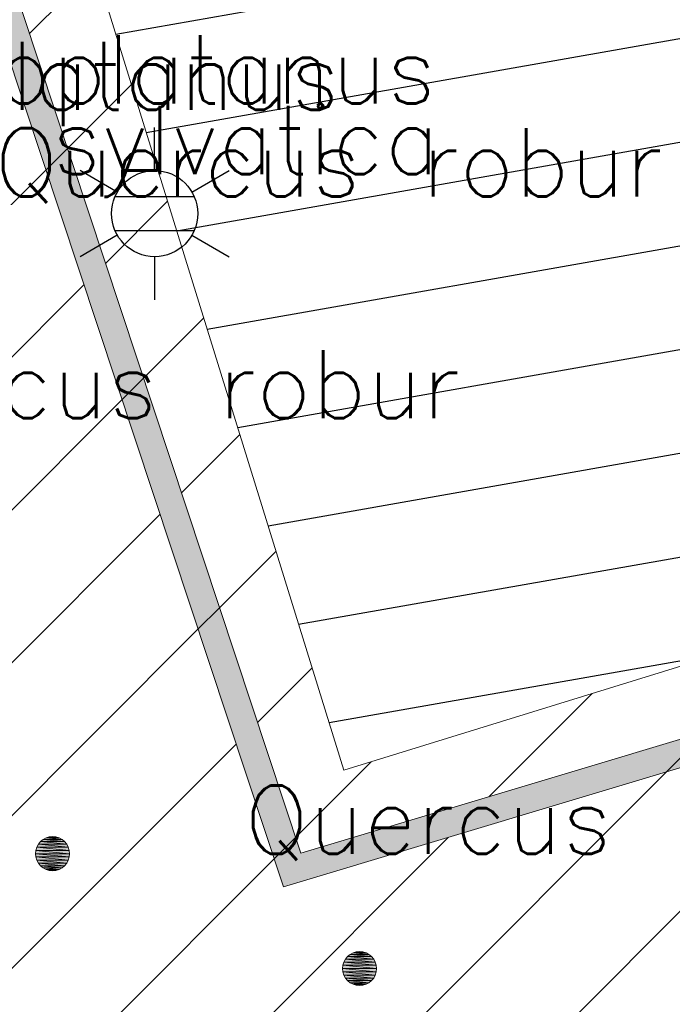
# Model space of a CAD drawing. Header units: metres. Extents: x 102852 to 106916, y 385458 to 392749.
# Tile 5 of 25: x 104582 to 104592, y 386066 to 386080. Entities that reach past the tile are written whole.
import ezdxf
from ezdxf.enums import TextEntityAlignment as Align

# ---------------------------------------------------------------- set-up
doc = ezdxf.new("R2010")
doc.units = ezdxf.units.M
for name, color, linetype, lineweight in [('0-BEPLANTING', 14, 'Continuous', 30), ('0-HAAG', 82, 'Continuous', 30), ('0-TENNISBAAN', 160, 'Continuous', 30), ('B-WE-GR-STRUIK-G', 90, 'Continuous', 13), ('B-WE-IE-OV-LICHTMAST-S', 40, 'Continuous', 30), ('B-WE-IE-TERREINAFSCHEIDING_KUNSTMATIG_HEKWERK-G', 6, 'Continuous', 0), ('Bomen', 84, 'Continuous', 0), ('Boomsoort', 10, 'Continuous', 0)]:
    doc.layers.add(name, color=color, linetype=linetype, lineweight=lineweight)
doc.styles.add('NLCS-ISO', font='NLCS-ISO.ttf')
doc.styles.add('Style-txt', font='txt.shx')
pattern_1 = [(9.999999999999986, (104610.9075254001, 386104.4327899), (-0.2604722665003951, 1.477211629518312), [])]

# ---------------------------------------------------------------- blocks, each defined once
blk = doc.blocks.new('B-SIE-WEG_LICHTMAST-SO')
at = {"ltscale": 0.1}
for p, q in [((8.349587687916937e-10, 1.265625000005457), (1.669846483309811e-09, 2.53125000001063)), ((-1.096064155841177, 0.6328125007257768), (-2.192125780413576, 1.265625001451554)), ((1.096064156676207, 0.6328124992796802), (2.192125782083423, 1.26562499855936)), ((-1.096064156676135, -0.6328124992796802), (-2.192125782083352, -1.26562499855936)), ((1.096064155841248, -0.6328125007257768), (2.192125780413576, -1.265625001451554)), ((-8.349587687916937e-10, -1.265625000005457), (-1.669775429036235e-09, -2.53125000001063))]:
    blk.add_line(p, q, dxfattribs=at)
at = {"flags": 128}
for points in [[(-1.162672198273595, 0.4999999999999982), (1.162672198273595, 0.4999999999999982)], [(-1.162672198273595, -0.4999999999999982), (1.162672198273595, -0.4999999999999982)]]:
    blk.add_lwpolyline(points, dxfattribs=at)
at = {"ltscale": 0.1}
blk.add_circle((0, 0), 1.265625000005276, dxfattribs=at)
at = {"style": 'NLCS-ISO'}
blk.add_attdef('TYPE', text='', height=1.8, dxfattribs=at).set_placement((1.688022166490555e-09, 2.531249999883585), align=Align.BOTTOM_CENTER)
blk = doc.blocks.new('MPOLYGON_585')
at = {"layer": 'Bomen', "flags": 128}
for points in [[(104582.7952432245, 386068.0588043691), (104582.7483449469, 386068.0445779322), (104582.9396866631, 386068.0445779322)], [(104582.844015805, 386068.063608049), (104582.7952432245, 386068.0588043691), (104582.8927883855, 386068.0588043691)], [(104582.7952432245, 386068.0588043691), (104582.8927883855, 386068.0588043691), (104582.9396866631, 386068.0445779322)], [(104582.6130459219, 386067.9092789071), (104582.5988194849, 386067.8623806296), (104583.0892121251, 386067.8623806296)], [(104582.6361484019, 386067.9525006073), (104582.6130459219, 386067.9092789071), (104583.0749856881, 386067.9092789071)], [(104582.6130459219, 386067.9092789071), (104583.0749856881, 386067.9092789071), (104583.0892121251, 386067.8623806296)], [(104582.6672391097, 386067.9903847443), (104582.6361484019, 386067.9525006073), (104583.0518832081, 386067.9525006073)], [(104582.6361484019, 386067.9525006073), (104583.0518832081, 386067.9525006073), (104583.0749856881, 386067.9092789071)], [(104582.7051232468, 386068.0214754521), (104582.6672391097, 386067.9903847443), (104583.0207925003, 386067.9903847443)], [(104582.6672391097, 386067.9903847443), (104583.0207925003, 386067.9903847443), (104583.0518832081, 386067.9525006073)], [(104582.7483449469, 386068.0445779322), (104582.7051232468, 386068.0214754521), (104582.9829083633, 386068.0214754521)], [(104582.7051232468, 386068.0214754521), (104582.9829083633, 386068.0214754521), (104583.0207925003, 386067.9903847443)], [(104582.7483449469, 386068.0445779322), (104582.9396866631, 386068.0445779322), (104582.9829083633, 386068.0214754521)], [(104582.5988194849, 386067.8623806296), (104582.594015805, 386067.813608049), (104583.094015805, 386067.813608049)], [(104582.594015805, 386067.813608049), (104582.5988194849, 386067.7648354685), (104583.0892121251, 386067.7648354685)], [(104582.594015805, 386067.813608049), (104583.094015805, 386067.813608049), (104583.0892121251, 386067.7648354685)], [(104582.5988194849, 386067.8623806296), (104583.0892121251, 386067.8623806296), (104583.094015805, 386067.813608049)], [(104582.5988194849, 386067.7648354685), (104582.6130459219, 386067.717937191), (104583.0749856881, 386067.717937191)], [(104582.5988194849, 386067.7648354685), (104583.0892121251, 386067.7648354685), (104583.0749856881, 386067.717937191)], [(104582.6130459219, 386067.717937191), (104582.6361484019, 386067.6747154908), (104583.0518832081, 386067.6747154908)], [(104582.6130459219, 386067.717937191), (104583.0749856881, 386067.717937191), (104583.0518832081, 386067.6747154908)], [(104582.6361484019, 386067.6747154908), (104582.6672391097, 386067.6368313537), (104583.0207925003, 386067.6368313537)], [(104582.6361484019, 386067.6747154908), (104583.0518832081, 386067.6747154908), (104583.0207925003, 386067.6368313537)], [(104582.6672391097, 386067.6368313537), (104582.7051232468, 386067.605740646), (104582.9829083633, 386067.605740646)], [(104582.6672391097, 386067.6368313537), (104583.0207925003, 386067.6368313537), (104582.9829083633, 386067.605740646)], [(104582.7051232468, 386067.605740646), (104582.7483449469, 386067.5826381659), (104582.9396866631, 386067.5826381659)], [(104582.7051232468, 386067.605740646), (104582.9829083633, 386067.605740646), (104582.9396866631, 386067.5826381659)], [(104582.7483449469, 386067.5826381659), (104582.7952432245, 386067.5684117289), (104582.8927883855, 386067.5684117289)], [(104582.7483449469, 386067.5826381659), (104582.9396866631, 386067.5826381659), (104582.8927883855, 386067.5684117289)], [(104582.7952432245, 386067.5684117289), (104582.8927883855, 386067.5684117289), (104582.844015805, 386067.563608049)]]:
    blk.add_lwpolyline(points, close=True, dxfattribs=at)
at = {"layer": 'Bomen', "color": 74, "true_color": 0x55aa00, "flags": 128}
for points in [[(104582.7483449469, 386068.0445779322), (104582.7952432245, 386068.0588043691)], [(104582.7952432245, 386068.0588043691), (104582.844015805, 386068.063608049)], [(104582.844015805, 386068.063608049), (104582.8927883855, 386068.0588043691)], [(104582.8927883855, 386068.0588043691), (104582.9396866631, 386068.0445779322)], [(104582.5988194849, 386067.8623806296), (104582.6130459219, 386067.9092789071)], [(104582.6130459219, 386067.9092789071), (104582.6361484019, 386067.9525006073)], [(104582.6361484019, 386067.9525006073), (104582.6672391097, 386067.9903847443)], [(104582.6672391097, 386067.9903847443), (104582.7051232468, 386068.0214754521)], [(104582.7051232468, 386068.0214754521), (104582.7483449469, 386068.0445779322)], [(104582.9396866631, 386068.0445779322), (104582.9829083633, 386068.0214754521)], [(104582.9829083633, 386068.0214754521), (104583.0207925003, 386067.9903847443)], [(104583.0207925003, 386067.9903847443), (104583.0518832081, 386067.9525006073)], [(104583.0518832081, 386067.9525006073), (104583.0749856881, 386067.9092789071)], [(104583.0749856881, 386067.9092789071), (104583.0892121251, 386067.8623806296)], [(104582.594015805, 386067.813608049), (104582.5988194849, 386067.8623806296)], [(104582.5988194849, 386067.7648354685), (104582.594015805, 386067.813608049)], [(104582.6130459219, 386067.717937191), (104582.5988194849, 386067.7648354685)], [(104583.0892121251, 386067.7648354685), (104583.0749856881, 386067.717937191)], [(104583.0892121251, 386067.8623806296), (104583.094015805, 386067.813608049)], [(104583.094015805, 386067.813608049), (104583.0892121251, 386067.7648354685)], [(104582.6361484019, 386067.6747154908), (104582.6130459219, 386067.717937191)], [(104582.6672391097, 386067.6368313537), (104582.6361484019, 386067.6747154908)], [(104582.7051232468, 386067.605740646), (104582.6672391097, 386067.6368313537)], [(104583.0207925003, 386067.6368313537), (104582.9829083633, 386067.605740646)], [(104583.0518832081, 386067.6747154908), (104583.0207925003, 386067.6368313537)], [(104583.0749856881, 386067.717937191), (104583.0518832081, 386067.6747154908)], [(104582.7483449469, 386067.5826381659), (104582.7051232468, 386067.605740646)], [(104582.7952432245, 386067.5684117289), (104582.7483449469, 386067.5826381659)], [(104582.844015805, 386067.563608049), (104582.7952432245, 386067.5684117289)], [(104582.8927883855, 386067.5684117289), (104582.844015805, 386067.563608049)], [(104582.9396866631, 386067.5826381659), (104582.8927883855, 386067.5684117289)], [(104582.9829083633, 386067.605740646), (104582.9396866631, 386067.5826381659)]]:
    blk.add_lwpolyline(points, dxfattribs=at)
at = {"layer": 'Bomen'}
for points in [[(104582.7952432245, 386068.0588043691), (104582.7483449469, 386068.0445779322), (104582.9396866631, 386068.0445779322)], [(104582.844015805, 386068.063608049), (104582.7952432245, 386068.0588043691), (104582.8927883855, 386068.0588043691)], [(104582.7952432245, 386068.0588043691), (104582.8927883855, 386068.0588043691), (104582.9396866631, 386068.0445779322)], [(104582.6130459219, 386067.9092789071), (104582.5988194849, 386067.8623806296), (104583.0892121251, 386067.8623806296)], [(104582.6361484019, 386067.9525006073), (104582.6130459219, 386067.9092789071), (104583.0749856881, 386067.9092789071)], [(104582.6130459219, 386067.9092789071), (104583.0749856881, 386067.9092789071), (104583.0892121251, 386067.8623806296)], [(104582.6672391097, 386067.9903847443), (104582.6361484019, 386067.9525006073), (104583.0518832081, 386067.9525006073)], [(104582.6361484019, 386067.9525006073), (104583.0518832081, 386067.9525006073), (104583.0749856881, 386067.9092789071)], [(104582.7051232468, 386068.0214754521), (104582.6672391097, 386067.9903847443), (104583.0207925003, 386067.9903847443)], [(104582.6672391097, 386067.9903847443), (104583.0207925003, 386067.9903847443), (104583.0518832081, 386067.9525006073)], [(104582.7483449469, 386068.0445779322), (104582.7051232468, 386068.0214754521), (104582.9829083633, 386068.0214754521)], [(104582.7051232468, 386068.0214754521), (104582.9829083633, 386068.0214754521), (104583.0207925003, 386067.9903847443)], [(104582.7483449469, 386068.0445779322), (104582.9396866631, 386068.0445779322), (104582.9829083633, 386068.0214754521)], [(104582.5988194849, 386067.8623806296), (104582.594015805, 386067.813608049), (104583.094015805, 386067.813608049)], [(104582.5988194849, 386067.8623806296), (104583.0892121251, 386067.8623806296), (104583.094015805, 386067.813608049)]]:
    blk.add_solid(points, dxfattribs=at)
at = {"layer": 'Bomen', "extrusion": (0, 0, -1)}
for points in [[(-104582.594015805, 386067.813608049), (-104582.5988194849, 386067.7648354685), (-104583.0892121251, 386067.7648354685)], [(-104582.594015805, 386067.813608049), (-104583.094015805, 386067.813608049), (-104583.0892121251, 386067.7648354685)], [(-104582.5988194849, 386067.7648354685), (-104582.6130459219, 386067.717937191), (-104583.0749856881, 386067.717937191)], [(-104582.5988194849, 386067.7648354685), (-104583.0892121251, 386067.7648354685), (-104583.0749856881, 386067.717937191)], [(-104582.6130459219, 386067.717937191), (-104582.6361484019, 386067.6747154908), (-104583.0518832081, 386067.6747154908)], [(-104582.6130459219, 386067.717937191), (-104583.0749856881, 386067.717937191), (-104583.0518832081, 386067.6747154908)], [(-104582.6361484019, 386067.6747154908), (-104582.6672391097, 386067.6368313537), (-104583.0207925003, 386067.6368313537)], [(-104582.6361484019, 386067.6747154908), (-104583.0518832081, 386067.6747154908), (-104583.0207925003, 386067.6368313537)], [(-104582.6672391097, 386067.6368313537), (-104582.7051232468, 386067.605740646), (-104582.9829083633, 386067.605740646)], [(-104582.6672391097, 386067.6368313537), (-104583.0207925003, 386067.6368313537), (-104582.9829083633, 386067.605740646)], [(-104582.7051232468, 386067.605740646), (-104582.7483449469, 386067.5826381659), (-104582.9396866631, 386067.5826381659)], [(-104582.7051232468, 386067.605740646), (-104582.9829083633, 386067.605740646), (-104582.9396866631, 386067.5826381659)], [(-104582.7483449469, 386067.5826381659), (-104582.7952432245, 386067.5684117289), (-104582.8927883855, 386067.5684117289)], [(-104582.7483449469, 386067.5826381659), (-104582.9396866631, 386067.5826381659), (-104582.8927883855, 386067.5684117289)], [(-104582.7952432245, 386067.5684117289), (-104582.8927883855, 386067.5684117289), (-104582.844015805, 386067.563608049)]]:
    blk.add_solid(points, dxfattribs=at)
blk = doc.blocks.new('MPOLYGON_707')
at = {"layer": 'Bomen', "flags": 128}
for points in [[(104587.2160250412, 386066.3345174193), (104587.1781409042, 386066.3034267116), (104587.5316942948, 386066.3034267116)], [(104587.2592467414, 386066.3576198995), (104587.2160250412, 386066.3345174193), (104587.4938101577, 386066.3345174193)], [(104587.2160250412, 386066.3345174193), (104587.4938101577, 386066.3345174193), (104587.5316942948, 386066.3034267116)], [(104587.306145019, 386066.3718463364), (104587.2592467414, 386066.3576198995), (104587.4505884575, 386066.3576198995)], [(104587.2592467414, 386066.3576198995), (104587.4505884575, 386066.3576198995), (104587.4938101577, 386066.3345174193)], [(104587.3549175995, 386066.3766500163), (104587.306145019, 386066.3718463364), (104587.40369018, 386066.3718463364)], [(104587.306145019, 386066.3718463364), (104587.40369018, 386066.3718463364), (104587.4505884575, 386066.3576198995)], [(104587.1097212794, 386066.1754225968), (104587.1049175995, 386066.1266500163), (104587.6049175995, 386066.1266500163)], [(104587.1239477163, 386066.2223208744), (104587.1097212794, 386066.1754225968), (104587.6001139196, 386066.1754225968)], [(104587.1097212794, 386066.1754225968), (104587.6001139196, 386066.1754225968), (104587.6049175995, 386066.1266500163)], [(104587.1470501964, 386066.2655425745), (104587.1239477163, 386066.2223208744), (104587.5858874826, 386066.2223208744)], [(104587.1239477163, 386066.2223208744), (104587.5858874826, 386066.2223208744), (104587.6001139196, 386066.1754225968)], [(104587.1781409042, 386066.3034267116), (104587.1470501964, 386066.2655425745), (104587.5627850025, 386066.2655425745)], [(104587.1470501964, 386066.2655425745), (104587.5627850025, 386066.2655425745), (104587.5858874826, 386066.2223208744)], [(104587.1781409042, 386066.3034267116), (104587.5316942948, 386066.3034267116), (104587.5627850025, 386066.2655425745)], [(104587.1049175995, 386066.1266500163), (104587.1097212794, 386066.0778774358), (104587.6001139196, 386066.0778774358)], [(104587.1049175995, 386066.1266500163), (104587.6049175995, 386066.1266500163), (104587.6001139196, 386066.0778774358)], [(104587.1097212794, 386066.0778774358), (104587.1239477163, 386066.0309791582), (104587.5858874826, 386066.0309791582)], [(104587.1097212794, 386066.0778774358), (104587.6001139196, 386066.0778774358), (104587.5858874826, 386066.0309791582)], [(104587.1239477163, 386066.0309791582), (104587.1470501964, 386065.9877574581), (104587.5627850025, 386065.9877574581)], [(104587.1239477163, 386066.0309791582), (104587.5858874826, 386066.0309791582), (104587.5627850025, 386065.9877574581)], [(104587.1470501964, 386065.9877574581), (104587.1781409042, 386065.949873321), (104587.5316942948, 386065.949873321)], [(104587.1470501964, 386065.9877574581), (104587.5627850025, 386065.9877574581), (104587.5316942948, 386065.949873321)], [(104587.1781409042, 386065.949873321), (104587.2160250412, 386065.9187826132), (104587.4938101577, 386065.9187826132)], [(104587.1781409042, 386065.949873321), (104587.5316942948, 386065.949873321), (104587.4938101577, 386065.9187826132)], [(104587.2160250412, 386065.9187826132), (104587.2592467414, 386065.8956801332), (104587.4505884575, 386065.8956801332)], [(104587.2160250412, 386065.9187826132), (104587.4938101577, 386065.9187826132), (104587.4505884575, 386065.8956801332)], [(104587.2592467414, 386065.8956801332), (104587.306145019, 386065.8814536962), (104587.40369018, 386065.8814536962)], [(104587.2592467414, 386065.8956801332), (104587.4505884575, 386065.8956801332), (104587.40369018, 386065.8814536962)], [(104587.306145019, 386065.8814536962), (104587.40369018, 386065.8814536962), (104587.3549175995, 386065.8766500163)]]:
    blk.add_lwpolyline(points, close=True, dxfattribs=at)
at = {"layer": 'Bomen', "color": 74, "true_color": 0x55aa00, "flags": 128}
for points in [[(104587.1781409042, 386066.3034267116), (104587.2160250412, 386066.3345174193)], [(104587.2160250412, 386066.3345174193), (104587.2592467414, 386066.3576198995)], [(104587.2592467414, 386066.3576198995), (104587.306145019, 386066.3718463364)], [(104587.306145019, 386066.3718463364), (104587.3549175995, 386066.3766500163)], [(104587.3549175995, 386066.3766500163), (104587.40369018, 386066.3718463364)], [(104587.40369018, 386066.3718463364), (104587.4505884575, 386066.3576198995)], [(104587.4505884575, 386066.3576198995), (104587.4938101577, 386066.3345174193)], [(104587.4938101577, 386066.3345174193), (104587.5316942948, 386066.3034267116)], [(104587.1049175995, 386066.1266500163), (104587.1097212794, 386066.1754225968)], [(104587.1097212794, 386066.1754225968), (104587.1239477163, 386066.2223208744)], [(104587.1239477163, 386066.2223208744), (104587.1470501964, 386066.2655425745)], [(104587.1470501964, 386066.2655425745), (104587.1781409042, 386066.3034267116)], [(104587.5316942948, 386066.3034267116), (104587.5627850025, 386066.2655425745)], [(104587.5627850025, 386066.2655425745), (104587.5858874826, 386066.2223208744)], [(104587.5858874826, 386066.2223208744), (104587.6001139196, 386066.1754225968)], [(104587.6001139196, 386066.1754225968), (104587.6049175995, 386066.1266500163)], [(104587.1097212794, 386066.0778774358), (104587.1049175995, 386066.1266500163)], [(104587.1239477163, 386066.0309791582), (104587.1097212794, 386066.0778774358)], [(104587.1470501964, 386065.9877574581), (104587.1239477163, 386066.0309791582)], [(104587.5858874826, 386066.0309791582), (104587.5627850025, 386065.9877574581)], [(104587.6001139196, 386066.0778774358), (104587.5858874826, 386066.0309791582)], [(104587.6049175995, 386066.1266500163), (104587.6001139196, 386066.0778774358)], [(104587.1781409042, 386065.949873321), (104587.1470501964, 386065.9877574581)], [(104587.2160250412, 386065.9187826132), (104587.1781409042, 386065.949873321)], [(104587.2592467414, 386065.8956801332), (104587.2160250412, 386065.9187826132)], [(104587.306145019, 386065.8814536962), (104587.2592467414, 386065.8956801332)], [(104587.3549175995, 386065.8766500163), (104587.306145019, 386065.8814536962)], [(104587.40369018, 386065.8814536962), (104587.3549175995, 386065.8766500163)], [(104587.4505884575, 386065.8956801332), (104587.40369018, 386065.8814536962)], [(104587.4938101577, 386065.9187826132), (104587.4505884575, 386065.8956801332)], [(104587.5316942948, 386065.949873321), (104587.4938101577, 386065.9187826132)], [(104587.5627850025, 386065.9877574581), (104587.5316942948, 386065.949873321)]]:
    blk.add_lwpolyline(points, dxfattribs=at)
at = {"layer": 'Bomen'}
for points in [[(104587.2160250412, 386066.3345174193), (104587.1781409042, 386066.3034267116), (104587.5316942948, 386066.3034267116)], [(104587.2592467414, 386066.3576198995), (104587.2160250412, 386066.3345174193), (104587.4938101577, 386066.3345174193)], [(104587.2160250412, 386066.3345174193), (104587.4938101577, 386066.3345174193), (104587.5316942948, 386066.3034267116)], [(104587.306145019, 386066.3718463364), (104587.2592467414, 386066.3576198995), (104587.4505884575, 386066.3576198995)], [(104587.2592467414, 386066.3576198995), (104587.4505884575, 386066.3576198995), (104587.4938101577, 386066.3345174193)], [(104587.3549175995, 386066.3766500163), (104587.306145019, 386066.3718463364), (104587.40369018, 386066.3718463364)], [(104587.306145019, 386066.3718463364), (104587.40369018, 386066.3718463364), (104587.4505884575, 386066.3576198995)], [(104587.1097212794, 386066.1754225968), (104587.1049175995, 386066.1266500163), (104587.6049175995, 386066.1266500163)], [(104587.1239477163, 386066.2223208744), (104587.1097212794, 386066.1754225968), (104587.6001139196, 386066.1754225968)], [(104587.1097212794, 386066.1754225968), (104587.6001139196, 386066.1754225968), (104587.6049175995, 386066.1266500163)], [(104587.1470501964, 386066.2655425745), (104587.1239477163, 386066.2223208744), (104587.5858874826, 386066.2223208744)], [(104587.1239477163, 386066.2223208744), (104587.5858874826, 386066.2223208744), (104587.6001139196, 386066.1754225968)], [(104587.1781409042, 386066.3034267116), (104587.1470501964, 386066.2655425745), (104587.5627850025, 386066.2655425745)], [(104587.1470501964, 386066.2655425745), (104587.5627850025, 386066.2655425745), (104587.5858874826, 386066.2223208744)], [(104587.1781409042, 386066.3034267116), (104587.5316942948, 386066.3034267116), (104587.5627850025, 386066.2655425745)]]:
    blk.add_solid(points, dxfattribs=at)
at = {"layer": 'Bomen', "extrusion": (0, 0, -1)}
for points in [[(-104587.1049175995, 386066.1266500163), (-104587.1097212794, 386066.0778774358), (-104587.6001139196, 386066.0778774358)], [(-104587.1049175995, 386066.1266500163), (-104587.6049175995, 386066.1266500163), (-104587.6001139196, 386066.0778774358)], [(-104587.1097212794, 386066.0778774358), (-104587.1239477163, 386066.0309791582), (-104587.5858874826, 386066.0309791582)], [(-104587.1097212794, 386066.0778774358), (-104587.6001139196, 386066.0778774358), (-104587.5858874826, 386066.0309791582)], [(-104587.1239477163, 386066.0309791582), (-104587.1470501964, 386065.9877574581), (-104587.5627850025, 386065.9877574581)], [(-104587.1239477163, 386066.0309791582), (-104587.5858874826, 386066.0309791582), (-104587.5627850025, 386065.9877574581)], [(-104587.1470501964, 386065.9877574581), (-104587.1781409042, 386065.949873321), (-104587.5316942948, 386065.949873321)], [(-104587.1470501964, 386065.9877574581), (-104587.5627850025, 386065.9877574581), (-104587.5316942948, 386065.949873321)], [(-104587.1781409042, 386065.949873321), (-104587.2160250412, 386065.9187826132), (-104587.4938101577, 386065.9187826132)], [(-104587.1781409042, 386065.949873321), (-104587.5316942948, 386065.949873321), (-104587.4938101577, 386065.9187826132)], [(-104587.2160250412, 386065.9187826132), (-104587.2592467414, 386065.8956801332), (-104587.4505884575, 386065.8956801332)], [(-104587.2160250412, 386065.9187826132), (-104587.4938101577, 386065.9187826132), (-104587.4505884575, 386065.8956801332)], [(-104587.2592467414, 386065.8956801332), (-104587.306145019, 386065.8814536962), (-104587.40369018, 386065.8814536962)], [(-104587.2592467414, 386065.8956801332), (-104587.4505884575, 386065.8956801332), (-104587.40369018, 386065.8814536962)], [(-104587.306145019, 386065.8814536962), (-104587.40369018, 386065.8814536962), (-104587.3549175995, 386065.8766500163)]]:
    blk.add_solid(points, dxfattribs=at)

msp = doc.modelspace()

# ---------------------------------------------------------------- hatches: boundary and pattern name
h = msp.add_hatch()
h.set_pattern_fill('ANSI31', color=256, style=0)
h.set_pattern_definition([(45, (0, 0), (-2.245064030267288, 2.245064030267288), [])])
h.paths.add_polyline_path([(104564.1842755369, 386101.7563977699), (104569.9939072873, 386082.0358856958), (104580.225793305, 386085.4467236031), (104586.2358777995, 386067.3244535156), (104605.6724043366, 386073.155992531), (104612.1764264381, 386053.035509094), (104650.7780073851, 386064.3073174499), (104644.2796654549, 386085.4106303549), (104657.9606801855, 386089.5652219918), (104645.8529781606, 386127.4108837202), (104645.4325507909, 386128.7662513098), (104655.4503218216, 386131.7819089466), (104649.838110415, 386149.7422909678), (104644.0490000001, 386169.16), (104643.9160000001, 386169.54), (104635.7880000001, 386167.129), (104627.6330000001, 386164.5790000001), (104616.6940000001, 386161.244), (104608.3002453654, 386158.6214454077), (104611.3350000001, 386148.869), (104612.0471710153, 386149.0987510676), (104609.2890000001, 386157.973), (104643.6010000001, 386168.716), (104649.4560000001, 386149.624), (104654.9479705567, 386132.0484166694), (104644.9310000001, 386129.033), (104645.4720000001, 386127.289), (104657.4560000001, 386089.83), (104643.7792032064, 386085.6766892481), (104650.2762713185, 386064.5775130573), (104612.4374648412, 386053.5284377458), (104605.9325568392, 386073.6516617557), (104586.4931988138, 386067.8192732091), (104580.4793519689, 386085.9528879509), (104570.2605073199, 386082.5463974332), (104564.5670252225, 386101.8725530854)])
at = {"layer": '0-BEPLANTING', "ltscale": 0.2}
h = msp.add_hatch(dxfattribs=at)
h.set_pattern_fill('ANSI31', color=256, scale=0.1, pattern_type=2)
h.set_pattern_definition([(44.99999999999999, (0, 0), (-1.122532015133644, 1.122532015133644), [])])
h.paths.add_polyline_path([(104550.3490000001, 386139.095), (104583.1190000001, 386149.26), (104585.7600569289, 386140.7524644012), (104586.5220000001, 386140.989), (104586.1390000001, 386141.4540000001), (104583.7390000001, 386150.239), (104549.4810000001, 386139.439), (104560.8370000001, 386103.316), (104563.9940000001, 386104.301), (104564.2820004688, 386103.3116304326), (104564.957222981, 386103.5257569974), (104564.4655765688, 386105.0761051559), (104561.1790000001, 386104.057)])
h.paths.add_polyline_path([(104576.2880000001, 386103.9760000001), (104574.5597408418, 386103.3595684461), (104579.6618840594, 386086.7956979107), (104570.9460000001, 386084.049), (104565.3743222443, 386102.1175402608), (104564.5676532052, 386101.8704214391), (104570.2605073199, 386082.5463974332), (104580.4793519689, 386085.9528879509), (104586.4931988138, 386067.8192732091), (104605.9325568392, 386073.6516617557), (104607.8065752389, 386072.8162080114), (104619.4457785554, 386076.4270093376), (104618.713902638, 386078.7861678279), (104587.1250000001, 386069.04)])
h.paths.add_polyline_path([(104546.4280000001, 386098.595), (104550.1877364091, 386095.2851488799), (104560.648595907, 386084.9927507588), (104578.8753677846, 386068.668087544), (104581.6150000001, 386065.966), (104582.6410000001, 386064.571), (104588.9816223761, 386058.6344620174), (104590.3100729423, 386060.001294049), (104591.6281372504, 386060.8368241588), (104593.0288151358, 386060.9315262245), (104593.9900072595, 386060.4988513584), (104603.265481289, 386055.1711129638), (104606.4626729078, 386052.9901474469), (104612.408394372, 386048.467299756), (104627.2455826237, 386038.3101146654), (104637.5991495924, 386031.6363431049), (104639.1644444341, 386030.7137859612), (104640.1246944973, 386030.9515335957), (104640.5955594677, 386031.6363431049), (104640.7881869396, 386032.2569533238), (104651.5946205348, 386057.5450008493), (104653.3415504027, 386061.7331548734), (104654.3962120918, 386064.6747598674), (104657.1959468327, 386071.3737568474), (104662.1278663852, 386084.6974408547), (104663.201518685, 386087.6317531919), (104663.7025642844, 386090.4229450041), (104665.7625494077, 386106.0232700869), (104667.191295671, 386118.2739088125), (104667.7457468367, 386128.4376180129), (104667.9356082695, 386135.5249317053), (104655.4503218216, 386131.7819089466), (104645.4325507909, 386128.7662513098), (104657.9606801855, 386089.5652219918), (104644.2796654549, 386085.4106303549), (104650.7780073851, 386064.3073174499), (104612.1764264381, 386053.035509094), (104605.6724043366, 386073.155992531), (104586.2358777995, 386067.3244535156), (104580.225793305, 386085.4467236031), (104569.9939072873, 386082.0358856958), (104564.1842755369, 386101.7563977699), (104556.9414146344, 386099.5341633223), (104555.7487183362, 386103.7751448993), (104553.9354244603, 386103.2192125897), (104552.0230000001, 386109.457), (104556.8830000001, 386110.959), (104558.812674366, 386104.7153977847), (104557.3375849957, 386104.2627290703), (104558.1790000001, 386101.463), (104560.3571369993, 386102.1176051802), (104548.5090000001, 386139.899), (104547.4771563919, 386141.4574519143), (104546.5320000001, 386140.596), (104546.1660000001, 386140.244), (104545.5224477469, 386139.6107987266), (104544.9968943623, 386138.8767026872), (104544.6048810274, 386138.0634198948), (104544.3580000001, 386137.195), (104539.6770000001, 386121.483), (104549.9070000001, 386120.0410000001), (104548.0071037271, 386107.2220395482), (104545.7439367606, 386099.8356930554)])
h.paths.add_polyline_path([(104572.2202884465, 386145.4914172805), (104582.3171167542, 386148.6233751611), (104581.4283178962, 386151.4886913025), (104571.3314895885, 386148.3567334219)], flags=9)
at = {"layer": '0-HAAG', "ltscale": 0.2, "true_color": 0x136734}
for points in [[(104564.1842755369, 386101.7563977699), (104569.9939072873, 386082.0358856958), (104580.225793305, 386085.4467236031), (104586.2358777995, 386067.3244535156), (104605.6724043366, 386073.155992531), (104612.1764264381, 386053.035509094), (104650.7780073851, 386064.3073174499), (104644.2796654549, 386085.4106303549), (104657.9606801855, 386089.5652219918), (104645.8529781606, 386127.4108837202), (104645.4325507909, 386128.7662513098), (104655.4503218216, 386131.7819089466), (104649.838110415, 386149.7422909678), (104644.0490000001, 386169.16), (104643.9160000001, 386169.54), (104635.7880000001, 386167.129), (104627.6330000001, 386164.5790000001), (104616.6940000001, 386161.244), (104608.3002453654, 386158.6214454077), (104611.3350000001, 386148.869), (104612.0471710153, 386149.0987510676), (104609.2890000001, 386157.973), (104643.6010000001, 386168.716), (104649.4560000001, 386149.624), (104654.9479705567, 386132.0484166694), (104644.9310000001, 386129.033), (104645.4720000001, 386127.289), (104657.4560000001, 386089.83), (104643.7792032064, 386085.6766892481), (104650.2762713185, 386064.5775130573), (104612.4374648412, 386053.5284377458), (104605.9325568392, 386073.6516617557), (104586.4931988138, 386067.8192732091), (104580.4793519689, 386085.9528879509), (104570.2605073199, 386082.5463974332), (104564.5670252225, 386101.8725530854), (104564.1842755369, 386101.7563977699), (104631.7105000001, 386165.8540000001), (104627.6330000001, 386164.5790000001), (104610.6680855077, 386153.5358755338), (104609.2890000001, 386157.973), (104631.461543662, 386164.9151670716), (104643.6010000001, 386168.716)], [(104564.1842755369, 386101.7563977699), (104569.9939072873, 386082.0358856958), (104580.225793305, 386085.4467236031), (104586.2358777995, 386067.3244535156), (104605.6724043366, 386073.155992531), (104612.1764264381, 386053.035509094), (104650.7780073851, 386064.3073174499), (104644.2796654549, 386085.4106303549), (104657.9606801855, 386089.5652219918), (104645.8529781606, 386127.4108837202), (104645.4325507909, 386128.7662513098), (104655.4503218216, 386131.7819089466), (104649.838110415, 386149.7422909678), (104644.0490000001, 386169.16), (104643.9160000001, 386169.54), (104635.7880000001, 386167.129), (104627.6330000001, 386164.5790000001), (104616.6940000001, 386161.244), (104608.3002453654, 386158.6214454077), (104611.3350000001, 386148.869), (104612.0471710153, 386149.0987510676), (104609.2890000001, 386157.973), (104643.6010000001, 386168.716), (104649.4560000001, 386149.624), (104654.9479705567, 386132.0484166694), (104644.9310000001, 386129.033), (104645.4720000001, 386127.289), (104657.4560000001, 386089.83), (104643.7792032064, 386085.6766892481), (104650.2762713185, 386064.5775130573), (104612.4374648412, 386053.5284377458), (104605.9325568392, 386073.6516617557), (104586.4931988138, 386067.8192732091), (104580.4793519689, 386085.9528879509), (104570.2605073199, 386082.5463974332), (104564.5670252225, 386101.8725530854), (104564.1842755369, 386101.7563977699), (104616.9656041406, 386160.3765252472), (104627.8789487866, 386163.7934657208), (104636.0330050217, 386166.3464800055), (104643.6010000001, 386168.716)], [(104564.1842755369, 386101.7563977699), (104569.9939072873, 386082.0358856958), (104580.225793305, 386085.4467236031), (104586.2358777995, 386067.3244535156), (104605.6724043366, 386073.155992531), (104612.1764264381, 386053.035509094), (104650.7780073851, 386064.3073174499), (104644.2796654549, 386085.4106303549), (104657.9606801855, 386089.5652219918), (104645.8529781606, 386127.4108837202), (104645.4325507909, 386128.7662513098), (104655.4503218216, 386131.7819089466), (104649.838110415, 386149.7422909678), (104644.0490000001, 386169.16), (104643.9160000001, 386169.54), (104635.7880000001, 386167.129), (104627.6330000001, 386164.5790000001), (104616.6940000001, 386161.244), (104608.3002453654, 386158.6214454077), (104611.3350000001, 386148.869), (104612.0471710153, 386149.0987510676), (104609.2890000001, 386157.973), (104643.6010000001, 386168.716), (104649.4560000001, 386149.624), (104654.9479705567, 386132.0484166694), (104644.9310000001, 386129.033), (104645.4720000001, 386127.289), (104657.4560000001, 386089.83), (104643.7792032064, 386085.6766892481), (104650.2762713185, 386064.5775130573), (104612.4374648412, 386053.5284377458), (104605.9325568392, 386073.6516617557), (104586.4931988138, 386067.8192732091), (104580.4793519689, 386085.9528879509), (104570.2605073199, 386082.5463974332), (104564.5670252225, 386101.8725530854)]]:
    msp.add_hatch(color=116, dxfattribs=at).paths.add_polyline_path(points)
at = {"layer": '0-TENNISBAAN'}
h = msp.add_hatch(dxfattribs=at)
h.set_pattern_fill('HATCH', color=256, scale=0.1, style=0, pattern_type=2)
h.set_pattern_definition(pattern_1)
h.paths.add_polyline_path([(104619.9450000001, 386079.1660000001), (104609.0740000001, 386114.145), (104576.2880000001, 386103.9760000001), (104587.1250000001, 386069.04)])
h = msp.add_hatch(dxfattribs=at)
h.set_pattern_fill('HATCH', color=256, scale=0.1, style=0, pattern_type=2)
h.set_pattern_definition(pattern_1)
h.paths.add_polyline_path([(104609.0740000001, 386114.145), (104619.9450000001, 386079.1660000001), (104587.1250000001, 386069.04), (104576.2880000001, 386103.9760000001)])

# ---------------------------------------------------------------- linework, layer by layer
at = {"layer": 'B-WE-GR-STRUIK-G', "flags": 128}
msp.add_lwpolyline([(104650.2762713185, 386064.5775130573), (104612.4374648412, 386053.5284377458), (104605.9325568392, 386073.6516617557), (104586.4931988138, 386067.8192732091), (104580.4793519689, 386085.9528879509), (104570.2605073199, 386082.5463974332), (104564.5670252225, 386101.8725530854), (104564.1842755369, 386101.7563977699), (104569.9939072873, 386082.0358856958), (104580.225793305, 386085.4467236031), (104586.2358777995, 386067.3244535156), (104605.6724043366, 386073.155992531), (104612.1764264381, 386053.035509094), (104650.7780073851, 386064.3073174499)], dxfattribs=at)
at = {"layer": 'B-WE-IE-TERREINAFSCHEIDING_KUNSTMATIG_HEKWERK-G'}
msp.add_3dface([(104609.0740000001, 386114.145), (104619.9450000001, 386079.1660000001), (104587.1250000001, 386069.04), (104576.2880000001, 386103.9760000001)], dxfattribs=at)

# ---------------------------------------------------------------- block references
at = {"layer": 'B-WE-IE-OV-LICHTMAST-S', "xscale": 0.5, "yscale": 0.5, "zscale": 0.5, "rotation": 360}
msp.add_blockref('B-SIE-WEG_LICHTMAST-SO', (104584.3433567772, 386077.2140110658), dxfattribs=at)
at = {"layer": 'Bomen', "rotation": 360}
for name in ['MPOLYGON_585', 'MPOLYGON_707']:
    msp.add_blockref(name, (0, 0, 0.1341), dxfattribs=at)

# ---------------------------------------------------------------- texts
at = {"layer": 'Boomsoort', "color": 7, "style": 'Style-txt'}
for s, p in [('Acer pseudoplatanus', (104588.4831037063, 386078.8330653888, 0.1341)), ('Acer pseudoplatanus', (104587.0674385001, 386078.7386877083, 0.1341)), ('Fagus sylvatica', (104588.5353210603, 386077.7949109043, 0.1341)), ('Quercus robur', (104591.8131024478, 386077.467194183, 0.1341)), ('Quercus robur', (104588.8345198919, 386074.2085590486, 0.1341)), ('Quercus robur', (104595.5106824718, 386067.813608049, 0.1341))]:
    msp.add_text(s, height=1, dxfattribs=at).set_placement(p, align=Align.RIGHT)

doc.saveas('drawing.dxf')
